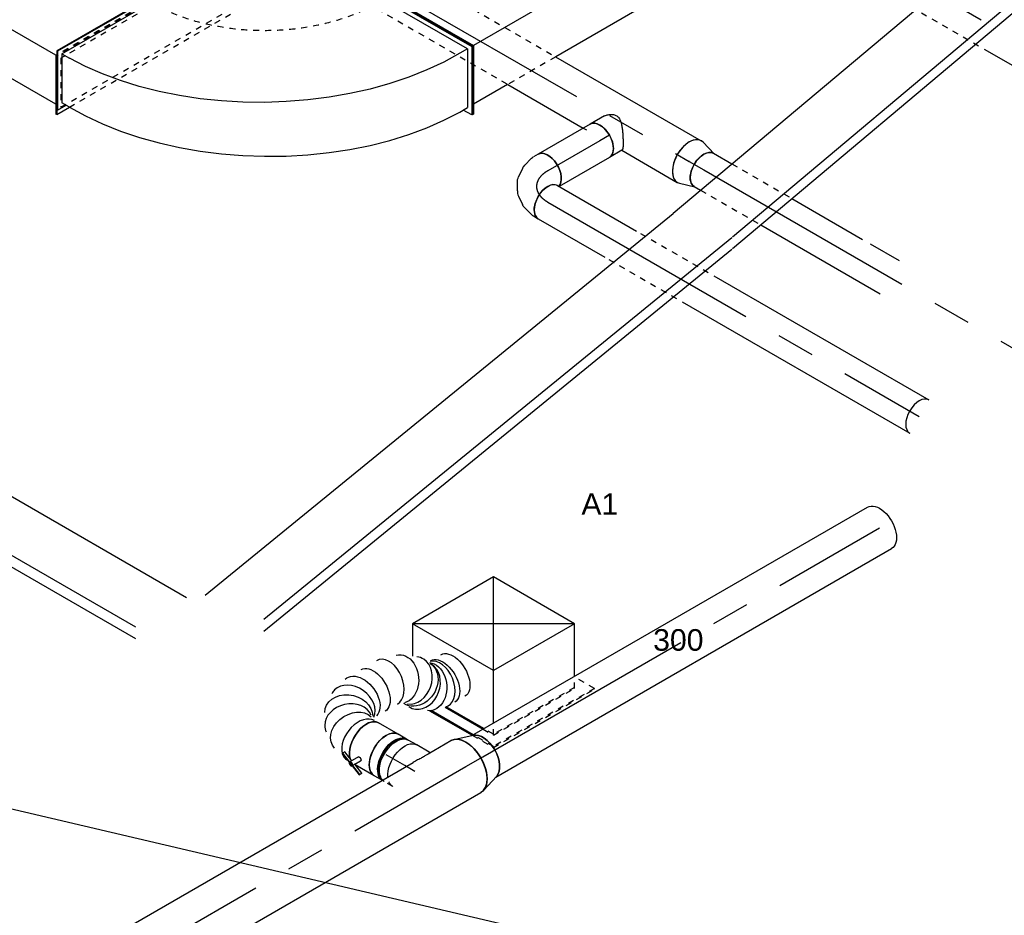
# Model space of a CAD drawing. Extents: x -132501 to 411300, y -42818 to 427495.
# Tile 46 of 256: x -29905 to -25802, y 37783 to 41516. Entities that reach past the tile are written whole.
import ezdxf
from ezdxf.enums import TextEntityAlignment as Align

# ---------------------------------------------------------------- set-up
doc = ezdxf.new("R2010")
doc.units = 0
doc.header["$LTSCALE"] = 50
doc.linetypes.add('CENTER2', pattern=[28.575, 19.05, -3.175, 3.175, -3.175])
doc.linetypes.add('STREEPJES', pattern=[0.1, 0.05, -0.05])
doc.layers.get('0').update_dxf_attribs({"linetype": 'CONTINUOUS'})
for name, color, linetype in [('EL6131--', 2, 'CONTINUOUS'), ('EM6131--', 1, 'CONTINUOUS'), ('WL570---_RETOUR', 112, 'CONTINUOUS'), ('WL570---_RETOUR_HL', 8, 'CONTINUOUS'), ('WL570---_TOEVOER', 3, 'CONTINUOUS'), ('WL570---_TOEVOER_HL', 8, 'CONTINUOUS'), ('WL570---_TOEVOER_RST', 2, 'CONTINUOUS'), ('WL570---_TOEVOER_RST_HL', 1, 'CONTINUOUS'), ('WM570---_RETOUR_PR', 1, 'CONTINUOUS'), ('WM570---_TOEVOER_PR', 1, 'CONTINUOUS'), ('WM570---_TOEVOER_RST_PR', 1, 'CONTINUOUS')]:
    doc.layers.add(name, color=color, linetype=linetype)
doc.styles.add('BURO-018', font='ARIAL.TTF', dxfattribs={"height": 63})

# ---------------------------------------------------------------- blocks, each defined once
blk = doc.blocks.new('*U423')
at = {"color": 8, "linetype": 'STREEPJES', "ltscale": 10}
for p, q in [((-217.9, 365, 5987.6), (-142.9, 495, 5987.6)), ((-215.9, 361.5, 5987.6), (-138.8, 495, 5987.6)), ((-142.9, 495, 5987.6), (-138.8, 495, 5987.6)), ((-138.8, 495, 5987.6), (-118.4, 459.6, 5987.6)), ((-138.8, 459.6, 5987.6), (-205.7, 343.8, 5987.6)), ((-138.8, 459.6, 5987.6), (-41.6, 459.6, 5987.6)), ((1020.8, 459.6, 5987.6), (1251.8, 459.6, 5987.6))]:
    blk.add_line(p, q, dxfattribs=at)
at = {"color": 0, "ltscale": 10}
for p, q in [((1294.2, 247.5, 5987.6), (1437.1, 495, 5987.6)), ((1298.3, 247.5, 5987.6), (1441.2, 495, 5987.6)), ((1441.2, 495, 5987.6), (1437.1, 495, 5987.6)), ((-41.6, 459.6, 5987.6), (1020.8, 459.6, 5987.6)), ((1251.8, 459.6, 5987.6), (1416.7, 459.6, 5987.6)), ((-285.8, 247.5, 5987.6), (-217.9, 365, 5987.6)), ((-281.7, 247.5, 5987.6), (-215.9, 361.5, 5987.6)), ((-205.7, 343.8, 5987.6), (-261.3, 247.5, 5987.6)), ((-285.8, 247.5, 5987.6), (-281.7, 247.5, 5987.6)), ((142.9, -495, 5987.6), (-285.8, 247.5, 5987.6)), ((147, -495, 5987.6), (-281.7, 247.5, 5987.6)), ((147, -459.6, 5987.6), (-261.3, 247.5, 5987.6)), ((-261.3, 247.5, 5987.6), (1294.2, 247.5, 5987.6)), ((1298.3, 247.5, 5987.6), (1294.2, 247.5, 5987.6)), ((1722.8, -495, 5987.6), (1294.2, 247.5, 5987.6)), ((1726.9, -495, 5987.6), (1298.3, 247.5, 5987.6)), ((167.4, -459.6, 5987.6), (147, -495, 5987.6)), ((147, -459.6, 5987.6), (1702.4, -459.6, 5987.6)), ((142.9, -495, 5987.6), (147, -495, 5987.6)), ((1726.9, -495, 5987.6), (1722.8, -495, 5987.6))]:
    blk.add_line(p, q, dxfattribs=at)
at = {"layer": 'WM570---_RETOUR_PR', "color": 1, "style": 'BURO-018'}
blk.add_attdef('POSNR', text='', height=90, dxfattribs=at).set_placement((0, 0), align=Align.MIDDLE)
blk = doc.blocks.new('*U424')
at = {"color": 0, "ltscale": 10}
for p, q in [((153.1, 477.3, 4881.9), (122.5, 424.3, 4881.9)), ((153.1, 477.3, 4881.9), (157.2, 477.3, 4881.9)), ((275.6, 265.2, 4881.9), (153.1, 477.3, 4881.9)), ((279.7, 265.2, 4881.9), (157.2, 477.3, 4881.9)), ((1312.1, 477.3, 4881.9), (1291.7, 441.9, 4881.9)), ((1316.2, 477.3, 4881.9), (1312.1, 477.3, 4881.9)), ((1434.6, 265.2, 4881.9), (1312.1, 477.3, 4881.9)), ((1438.7, 265.2, 4881.9), (1316.2, 477.3, 4881.9)), ((177.6, 441.9, 4881.9), (1312.1, 441.9, 4881.9)), ((1312.1, 441.9, 4881.9), (1414.2, 265.2, 4881.9)), ((275.6, 265.2, 4881.9), (279.7, 265.2, 4881.9)), ((277.6, 261.6, 4881.9), (279.7, 265.2, 4881.9)), ((279.7, 265.2, 4881.9), (1414.2, 265.2, 4881.9)), ((1005.9, -441.9, 4881.9), (1414.2, 265.2, 4881.9)), ((1005.9, -477.3, 4881.9), (1434.6, 265.2, 4881.9)), ((1010, -477.3, 4881.9), (1438.7, 265.2, 4881.9)), ((1438.7, 265.2, 4881.9), (1434.6, 265.2, 4881.9)), ((-112.3, -441.9, 4881.9), (1005.9, -441.9, 4881.9)), ((985.5, -441.9, 4881.9), (1005.9, -477.3, 4881.9)), ((1010, -477.3, 4881.9), (1005.9, -477.3, 4881.9))]:
    blk.add_line(p, q, dxfattribs=at)
at = {"color": 8, "linetype": 'STREEPJES', "ltscale": 10}
for p, q in [((122.5, 424.3, 4881.9), (-275.6, -265.2, 4881.9)), ((153.1, 441.9, 4881.9), (-255.2, -265.2, 4881.9)), ((255.2, 265.2, 4881.9), (153.1, 441.9, 4881.9)), ((-153.1, -441.9, 4881.9), (255.2, 265.2, 4881.9)), ((-153.1, -477.3, 4881.9), (275.6, 265.2, 4881.9)), ((-149, -477.3, 4881.9), (277.6, 261.6, 4881.9)), ((-275.6, -265.2, 4881.9), (-153.1, -477.3, 4881.9)), ((-255.2, -265.2, 4881.9), (-153.1, -441.9, 4881.9)), ((-128.6, -441.9, 4881.9), (-112.3, -441.9, 4881.9)), ((-153.1, -477.3, 4881.9), (-149, -477.3, 4881.9))]:
    blk.add_line(p, q, dxfattribs=at)
at = {"layer": 'WM570---_RETOUR_PR', "color": 1, "style": 'BURO-018'}
blk.add_attdef('POSNR', text='', height=90, dxfattribs=at).set_placement((0, 0), align=Align.MIDDLE)
blk = doc.blocks.new('*U425')
at = {"color": 0, "ltscale": 10}
for p, q in [((-857.3, 247.5, 4463.3), (-714.4, 495, 4463.3)), ((-853.2, 247.5, 4463.3), (-710.4, 495, 4463.3)), ((-714.4, 495, 4463.3), (-710.4, 495, 4463.3)), ((-710.4, 495, 4463.3), (-689.9, 459.6, 4463.3)), ((-832.8, 247.5, 4463.3), (-710.4, 459.6, 4463.3)), ((-673.6, 459.6, 4463.3), (-710.4, 459.6, 4463.3)), ((-599, 456.2, 4463.3), (-673.6, 459.6, 4463.3)), ((-522, 447.8, 4463.3), (-599, 456.2, 4463.3)), ((-443, 434.5, 4463.3), (-522, 447.8, 4463.3)), ((-362.5, 416.3, 4463.3), (-443, 434.5, 4463.3)), ((-281.1, 393.3, 4463.3), (-362.5, 416.3, 4463.3)), ((-199.2, 365.7, 4463.3), (-281.1, 393.3, 4463.3)), ((-117.4, 333.6, 4463.3), (-199.2, 365.7, 4463.3)), ((-36.1, 297.2, 4463.3), (-117.4, 333.6, 4463.3)), ((44.1, 256.8, 4463.3), (-36.1, 297.2, 4463.3)), ((-857.3, 247.5, 4463.3), (-853.2, 247.5, 4463.3)), ((-428.7, -495, 4463.3), (-857.3, 247.5, 4463.3)), ((-424.6, -495, 4463.3), (-853.2, 247.5, 4463.3)), ((-832.8, 247.5, 4463.3), (-796.1, 247.5, 4463.3)), ((-832.8, 247.5, 4463.3), (-424.6, -459.6, 4463.3)), ((-796.1, 247.5, 4463.3), (-720.5, 245.9, 4463.3)), ((122.7, 212.6, 4463.3), (44.1, 256.8, 4463.3)), ((-720.5, 245.9, 4463.3), (-642.4, 239.2, 4463.3)), ((-642.4, 239.2, 4463.3), (-562.4, 227.7, 4463.3)), ((-562.4, 227.7, 4463.3), (-480.9, 211.2, 4463.3)), ((-480.9, 211.2, 4463.3), (-398.5, 190, 4463.3)), ((199.4, 164.8, 4463.3), (122.7, 212.6, 4463.3)), ((-398.5, 190, 4463.3), (-315.6, 164.2, 4463.3)), ((-315.6, 164.2, 4463.3), (-232.7, 133.8, 4463.3)), ((273.4, 113.8, 4463.3), (199.4, 164.8, 4463.3)), ((-232.7, 133.8, 4463.3), (-150.4, 99.3, 4463.3)), ((-150.4, 99.3, 4463.3), (-69.2, 60.6, 4463.3)), ((344.5, 59.8, 4463.3), (273.4, 113.8, 4463.3)), ((-69.2, 60.6, 4463.3), (10.5, 18.2, 4463.3)), ((412.2, 3.2, 4463.3), (344.5, 59.8, 4463.3)), ((10.5, 18.2, 4463.3), (88.1, -27.8, 4463.3)), ((476.1, -55.6, 4463.3), (412.2, 3.2, 4463.3)), ((88.1, -27.8, 4463.3), (163.2, -77.1, 4463.3)), ((163.2, -77.1, 4463.3), (235.3, -129.3, 4463.3)), ((535.6, -116.4, 4463.3), (476.1, -55.6, 4463.3)), ((590.6, -178.7, 4463.3), (535.6, -116.4, 4463.3)), ((235.3, -129.3, 4463.3), (304, -184.1, 4463.3)), ((304, -184.1, 4463.3), (368.9, -241.2, 4463.3)), ((640.7, -242.3, 4463.3), (590.6, -178.7, 4463.3)), ((368.9, -241.2, 4463.3), (429.5, -300.3, 4463.3)), ((685.4, -306.5, 4463.3), (640.7, -242.3, 4463.3)), ((429.5, -300.3, 4463.3), (485.5, -360.8, 4463.3)), ((724.6, -371.2, 4463.3), (685.4, -306.5, 4463.3)), ((485.5, -360.8, 4463.3), (536.6, -422.6, 4463.3)), ((640.9, -579.8, 4463.3), (743, -403.1, 4463.3)), ((651.2, -597.5, 4463.3), (773.6, -385.4, 4463.3)), ((653.2, -601, 4463.3), (775.7, -388.9, 4463.3)), ((724.6, -371.2, 4463.3), (743, -403.1, 4463.3)), ((773.6, -385.4, 4463.3), (732.8, -385.4, 4463.3)), ((775.7, -388.9, 4463.3), (773.6, -385.4, 4463.3)), ((536.6, -422.6, 4463.3), (582.3, -485.1, 4463.3)), ((-424.6, -459.6, 4463.3), (-387.8, -459.6, 4463.3)), ((-404.2, -459.6, 4463.3), (-424.6, -495, 4463.3)), ((-387.8, -459.6, 4463.3), (-377.5, -459.1, 4463.3)), ((-377.5, -459.1, 4463.3), (-366.9, -459.2, 4463.3)), ((-366.9, -459.2, 4463.3), (-356, -459.9, 4463.3)), ((-356, -459.9, 4463.3), (-345, -461.3, 4463.3)), ((-345, -461.3, 4463.3), (-333.8, -463.3, 4463.3)), ((-333.8, -463.3, 4463.3), (-322.5, -465.9, 4463.3)), ((-322.5, -465.9, 4463.3), (-311.2, -469.1, 4463.3)), ((-311.2, -469.1, 4463.3), (-300.1, -472.8, 4463.3)), ((-300.1, -472.8, 4463.3), (-289, -477.1, 4463.3)), ((-289, -477.1, 4463.3), (-278.2, -481.8, 4463.3)), ((-278.2, -481.8, 4463.3), (-267.6, -487.1, 4463.3)), ((-267.6, -487.1, 4463.3), (-257.4, -492.7, 4463.3)), ((582.3, -485.1, 4463.3), (622.6, -548, 4463.3)), ((-428.7, -495, 4463.3), (-424.6, -495, 4463.3)), ((-257.4, -492.7, 4463.3), (-247.5, -498.8, 4463.3)), ((-247.5, -498.8, 4463.3), (-238.1, -505.2, 4463.3)), ((-238.1, -505.2, 4463.3), (-229.2, -511.8, 4463.3)), ((-229.2, -511.8, 4463.3), (-220.9, -518.8, 4463.3)), ((-220.9, -518.8, 4463.3), (-213.1, -525.9, 4463.3)), ((-213.1, -525.9, 4463.3), (-206, -533.2, 4463.3)), ((-206, -533.2, 4463.3), (-199.6, -540.6, 4463.3)), ((-185.8, -562.1, 4463.3), (-206.2, -597.5, 4463.3)), ((-199.6, -540.6, 4463.3), (-193.9, -548, 4463.3)), ((-175.5, -579.8, 4463.3), (-193.9, -548, 4463.3)), ((640.9, -579.8, 4463.3), (622.6, -548, 4463.3)), ((-204.1, -601, 4463.3), (-206.2, -597.5, 4463.3)), ((-206.2, -597.5, 4463.3), (651.2, -597.5, 4463.3)), ((-204.1, -601, 4463.3), (653.2, -601, 4463.3)), ((640.9, -579.8, 4463.3), (-175.5, -579.8, 4463.3)), ((653.2, -601, 4463.3), (651.2, -597.5, 4463.3))]:
    blk.add_line(p, q, dxfattribs=at)
at = {"color": 8, "linetype": 'STREEPJES', "ltscale": 10, "extrusion": (4.90704e-17, 1.63965e-16, -1)}
for major_axis in [(-562.9, 325), (-346.4, 200)]:
    blk.add_ellipse((-326.6, -565.7, 4463.3), major_axis=major_axis, ratio=0.57735, start_param=0.785398, end_param=2.356194, dxfattribs=at)
at = {"layer": 'WM570---_RETOUR_PR', "color": 1, "style": 'BURO-018'}
blk.add_attdef('POSNR', text='', height=90, dxfattribs=at).set_placement((0, 0), align=Align.MIDDLE)
blk = doc.blocks.new('*U430')
at = {"color": 0, "ltscale": 10}
for p, q in [((9.6, 98.6, 4378.7), (73.4, 80, 4378.7)), ((9.6, -98.6, 4378.7), (73.4, -80, 4378.7))]:
    blk.add_line(p, q, dxfattribs=at)
for centre, major_axis, start_param, end_param in [((0, 0, 4378.7), (0, -100), 2.974833, 6.449945), ((69.6, 0, 4378.7), (0, -80), 3.141593, 6.283185)]:
    blk.add_ellipse(centre, major_axis=major_axis, ratio=0.57735, start_param=start_param, end_param=end_param, dxfattribs=at)
at = {"layer": 'WL570---_TOEVOER_HL', "linetype": 'CENTER2'}
blk.add_line((0, 0, 4378.7), (69.6, 0, 4378.7), dxfattribs=at)
for centre in [(0, 0, 4378.7), (69.6, 0, 4378.7)]:
    blk.add_circle(centre, 0.075, dxfattribs=at)
at = {"layer": 'WM570---_TOEVOER_PR', "color": 1, "style": 'BURO-018'}
blk.add_attdef('POSNR', text='', height=90, dxfattribs=at).set_placement((0, 0), align=Align.MIDDLE)
blk = doc.blocks.new('*U431')
at = {"color": 0, "ltscale": 10}
for p, q in [((15.6, 133, 4232.1), (4, 153.1, 4232.1)), ((29.8, 84.3, 4232.1), (19, 124.8, 4232.1)), ((27.8, 30.5, 4232.1), (31.2, 68.4, 4232.1)), ((2.8, -22.7, 4232.1), (21, 8.9, 4232.1)), ((-43.6, -61.2, 4232.1), (-12.5, -39.3, 4232.1)), ((-130.6, -80, 4232.1), (-107.4, -80, 4232.1)), ((-98.6, -78.8, 4232.1), (-58.1, -68, 4232.1))]:
    blk.add_line(p, q, dxfattribs=at)
for centre, major_axis, ratio, start_param, end_param in [((-65.3, 113.1, 4232.1), (69.3, 40), 0.57735, 3.141593, 6.283185), ((-56.7, 98.2, 4232.1), (74.3, 30.8), 0.646887, 6.198226, 6.368145), ((-51.3, 43.7, 4232.1), (76.9, -24.3), 0.803023, 6.107746, 6.458625), ((-84.7, 7.7, 4232.1), (-34.1, 73), 0.750739, 3.009293, 3.273893)]:
    blk.add_ellipse(centre, major_axis=major_axis, ratio=ratio, start_param=start_param, end_param=end_param, dxfattribs=at)
at = {"color": 0, "ltscale": 10, "extrusion": (4.80741e-17, -2.77556e-17, -1)}
for centre, major_axis, ratio, start_param, end_param in [((-49, 69.5, 4232.1), (-80.2, -6.9), 0.750739, 3.009293, 3.273893), ((-130.6, 0, 4232.1), (0, -80), 0.57735, 0, 2.982045), ((-63.5, 22.6, 4232.1), (59.5, -54.4), 0.803023, 6.107746, 6.458625), ((-113.4, 0, 4232.1), (10.5, -79.7), 0.646887, 6.198226, 6.368145)]:
    blk.add_ellipse(centre, major_axis=major_axis, ratio=ratio, start_param=start_param, end_param=end_param, dxfattribs=at)
at = {"layer": 'WL570---_TOEVOER_HL', "linetype": 'CENTER2'}
blk.add_ellipse((-196, 113.1, 4232.1), major_axis=(-138.6, 80), ratio=0.57735, start_param=2.356194, end_param=3.926991, dxfattribs=at)
at = {"layer": 'WM570---_TOEVOER_PR', "color": 1, "style": 'BURO-018'}
blk.add_attdef('POSNR', text='', height=90, dxfattribs=at).set_placement((0, 0), align=Align.MIDDLE)
blk = doc.blocks.new('*U515')
at = {"color": 0, "ltscale": 10}
for p, q in [((-224.7, 285.3, 1316.9), (-292.6, 167.8, 1316.9)), ((164.7, 285.3, 1316.9), (-224.7, 285.3, 1316.9)), ((-30, -52, 1316.9), (-224.7, 285.3, 1316.9)), ((359.5, -52, 1316.9), (-224.7, 285.3, 1316.9)), ((-30, -52, 1316.9), (164.7, 285.3, 1316.9)), ((359.5, -52, 1316.9), (164.7, 285.3, 1316.9)), ((-344.6, -64.3, 1316.9), (-242.1, -241.8, 1316.9)), ((-238, -241.8, 1316.9), (-338.9, -67, 1316.9)), ((-139.6, -241.8, 1316.9), (-30, -52, 1316.9)), ((359.5, -52, 1316.9), (-30, -52, 1316.9)), ((249.9, -241.8, 1316.9), (359.5, -52, 1316.9)), ((-281.2, -83.6, 1316.9), (-189.8, -241.8, 1316.9)), ((-185.8, -241.8, 1316.9), (-276.4, -84.8, 1316.9))]:
    blk.add_line(p, q, dxfattribs=at)
at = {"color": 8, "linetype": 'STREEPJES', "ltscale": 10}
for p, q in [((-242.1, -241.8, 1316.9), (-190.9, -330.6, 1316.9)), ((-188.8, -327, 1316.9), (-238, -241.8, 1316.9)), ((-189.8, -241.8, 1316.9), (-164.7, -285.3, 1316.9)), ((-162.7, -281.8, 1316.9), (-185.8, -241.8, 1316.9)), ((-164.7, -285.3, 1316.9), (-139.6, -241.8, 1316.9)), ((224.7, -285.3, 1316.9), (249.9, -241.8, 1316.9)), ((297, -327, 1316.9), (248.8, -243.6, 1316.9)), ((-164.7, -285.3, 1316.9), (224.7, -285.3, 1316.9)), ((226.8, -281.8, 1316.9), (-162.7, -281.8, 1316.9)), ((-190.9, -330.6, 1316.9), (-188.8, -327, 1316.9)), ((297, -327, 1316.9), (-188.8, -327, 1316.9)), ((295, -330.6, 1316.9), (297, -327, 1316.9)), ((-190.9, -330.6, 1316.9), (295, -330.6, 1316.9))]:
    blk.add_line(p, q, dxfattribs=at)
at = {"layer": 'WL570---_TOEVOER_RST_HL', "linetype": 'CENTER2'}
blk.add_circle((0, 0, 1316.9), 0.075, dxfattribs=at)
at = {"layer": 'WL570---_TOEVOER_RST', "color": 1, "style": 'BURO-018'}
for tag in ['MC', 'Q']:
    blk.add_attdef(tag, text='', height=90, dxfattribs=at).set_placement((0, 0), align=Align.MIDDLE)
at = {"layer": 'WM570---_TOEVOER_RST_PR', "color": 1, "style": 'BURO-018'}
blk.add_attdef('POSNR', text='', height=90, dxfattribs=at).set_placement((0, 0), align=Align.MIDDLE)
blk = doc.blocks.new('*U523')
at = {"color": 0, "ltscale": 10}
for p, q in [((0, 80, 4329.5), (88.9, 80, 4329.5)), ((378, 80, 4329.5), (718, 80, 4329.5)), ((753.8, 80, 4329.5), (894, 80, 4329.5)), ((0, -80, 4329.5), (30.9, -80, 4329.5)), ((319.9, -80, 4329.5), (894, -80, 4329.5))]:
    blk.add_line(p, q, dxfattribs=at)
at = {"color": 8, "linetype": 'STREEPJES', "ltscale": 10}
for p, q in [((88.9, 80, 4329.5), (378, 80, 4329.5)), ((30.9, -80, 4329.5), (319.9, -80, 4329.5))]:
    blk.add_line(p, q, dxfattribs=at)
at = {"color": 0, "ltscale": 10, "extrusion": (1.17463e-16, -1.88578e-16, -1)}
blk.add_ellipse((0, 0, 4329.5), major_axis=(0, -80), ratio=0.57735, start_param=0, end_param=3.141593, dxfattribs=at)
at = {"color": 0, "ltscale": 10}
for start_param, end_param in [(3.141593, 6.283185), (2.824032, 3.141593), (0, 0.31756)]:
    blk.add_ellipse((1791.5, 0, 4329.5), major_axis=(0, -80), ratio=0.57735, start_param=start_param, end_param=end_param, dxfattribs=at)
at = {"layer": 'WL570---_TOEVOER_HL', "linetype": 'CENTER2'}
blk.add_line((0, 0, 4329.5), (1791.5, 0, 4329.5), dxfattribs=at)
at = {"layer": 'WM570---_TOEVOER_PR', "color": 1, "style": 'BURO-018'}
blk.add_attdef('POSNR', text='', height=90, dxfattribs=at).set_placement((0, 0), align=Align.MIDDLE)
blk = doc.blocks.new('*U524')
at = {"color": 0, "ltscale": 10}
for p, q in [((0, 100, 5594.3), (725, 100, 5594.3)), ((1097.4, 100, 5594.3), (1742.7, 100, 5594.3)), ((1795.3, 100, 5594.3), (1880.7, 100, 5594.3)), ((0, -100, 5594.3), (652.5, -100, 5594.3)), ((1024.8, -100, 5594.3), (1880.7, -100, 5594.3))]:
    blk.add_line(p, q, dxfattribs=at)
at = {"color": 8, "linetype": 'STREEPJES', "ltscale": 10}
for p, q in [((745, 100, 5594.3), (1077.4, 100, 5594.3)), ((672.5, -100, 5594.3), (1004.8, -100, 5594.3))]:
    blk.add_line(p, q, dxfattribs=at)
at = {"color": 0, "ltscale": 10, "extrusion": (1.17463e-16, -1.88578e-16, -1)}
blk.add_ellipse((0, 0, 5594.3), major_axis=(0, -100), ratio=0.57735, start_param=0, end_param=3.141593, dxfattribs=at)
at = {"color": 0, "ltscale": 10}
for start_param, end_param in [(3.141593, 6.283185), (2.974833, 3.141593), (0, 0.166759)]:
    blk.add_ellipse((1880.7, 0, 5594.3), major_axis=(0, -100), ratio=0.57735, start_param=start_param, end_param=end_param, dxfattribs=at)
at = {"layer": 'WL570---_RETOUR_HL', "linetype": 'CENTER2'}
blk.add_line((0, 0, 5594.3), (1880.7, 0, 5594.3), dxfattribs=at)
at = {"layer": 'WM570---_RETOUR_PR', "color": 1, "style": 'BURO-018'}
blk.add_attdef('POSNR', text='', height=90, dxfattribs=at).set_placement((0, 0), align=Align.MIDDLE)
blk = doc.blocks.new('*U525')
at = {"color": 0, "ltscale": 10}
for p, q in [((0, 80, 4139.7), (380.5, 80, 4139.7)), ((753.2, 80, 4139.7), (1787.2, 80, 4139.7)), ((0, -80, 4139.7), (319.9, -80, 4139.7)), ((692.5, -80, 4139.7), (1787.2, -80, 4139.7))]:
    blk.add_line(p, q, dxfattribs=at)
at = {"color": 8, "linetype": 'STREEPJES', "ltscale": 10}
for p, q in [((400.5, 80, 4139.7), (733.2, 80, 4139.7)), ((339.9, -80, 4139.7), (672.5, -80, 4139.7))]:
    blk.add_line(p, q, dxfattribs=at)
at = {"color": 0, "ltscale": 10, "extrusion": (1.17463e-16, -1.88578e-16, -1)}
blk.add_ellipse((0, 0, 4139.7), major_axis=(0, -80), ratio=0.57735, start_param=0, end_param=3.141593, dxfattribs=at)
at = {"color": 0, "ltscale": 10}
blk.add_ellipse((1787.2, 0, 4139.7), major_axis=(0, -80), ratio=0.57735, start_param=3.141593, end_param=6.283185, dxfattribs=at)
at = {"layer": 'WL570---_TOEVOER_HL', "linetype": 'CENTER2'}
blk.add_line((0, 0, 4139.7), (1787.2, 0, 4139.7), dxfattribs=at)
at = {"layer": 'WM570---_TOEVOER_PR', "color": 1, "style": 'BURO-018'}
blk.add_attdef('POSNR', text='', height=90, dxfattribs=at).set_placement((0, 0), align=Align.MIDDLE)
blk = doc.blocks.new('*U526')
at = {"color": 0, "ltscale": 10}
for p, q in [((0, 80, 4501.6), (242.4, 80, 4501.6)), ((0, -80, 4501.6), (250.4, -80, 4501.6))]:
    blk.add_line(p, q, dxfattribs=at)
at = {"color": 0, "ltscale": 10, "extrusion": (4.80741e-17, -2.77556e-17, -1)}
blk.add_ellipse((0, 0, 4501.6), major_axis=(0, -80), ratio=0.57735, start_param=0, end_param=3.141593, dxfattribs=at)
at = {"color": 0, "ltscale": 10}
blk.add_ellipse((250.4, 0, 4501.6), major_axis=(0, -80), ratio=0.57735, start_param=3.301141, end_param=6.283185, dxfattribs=at)
at = {"layer": 'WL570---_TOEVOER_HL', "linetype": 'CENTER2'}
blk.add_line((0, 0, 4501.6), (250.4, 0, 4501.6), dxfattribs=at)
at = {"layer": 'WM570---_TOEVOER_PR', "color": 1, "style": 'BURO-018'}
blk.add_attdef('POSNR', text='', height=90, dxfattribs=at).set_placement((0, 0), align=Align.MIDDLE)
blk = doc.blocks.new('*U527')
at = {"color": 8, "linetype": 'STREEPJES', "ltscale": 10}
for p, q in [((0, 100, 5436), (794.5, 100, 5436)), ((0, -100, 5436), (679.1, -100, 5436)), ((1043, -100, 5436), (1058.4, -100, 5436))]:
    blk.add_line(p, q, dxfattribs=at)
at = {"color": 0, "ltscale": 10}
for p, q in [((794.5, 100, 5436), (1495.3, 100, 5436)), ((679.1, -100, 5436), (1043, -100, 5436)), ((1227.8, -100, 5436), (1495.3, -100, 5436))]:
    blk.add_line(p, q, dxfattribs=at)
at = {"color": 8, "linetype": 'STREEPJES', "ltscale": 10, "extrusion": (1.17463e-16, -1.88578e-16, -1)}
blk.add_ellipse((0, 0, 5436), major_axis=(0, -100), ratio=0.57735, start_param=0, end_param=3.141593, dxfattribs=at)
at = {"color": 0, "ltscale": 10}
for start_param, end_param in [(3.141593, 6.283185), (2.974833, 3.141593), (0, 0.166759)]:
    blk.add_ellipse((1495.3, 0, 5436), major_axis=(0, -100), ratio=0.57735, start_param=start_param, end_param=end_param, dxfattribs=at)
at = {"layer": 'WL570---_TOEVOER_HL', "linetype": 'CENTER2'}
blk.add_line((0, 0, 5436), (1495.3, 0, 5436), dxfattribs=at)
at = {"layer": 'WM570---_TOEVOER_PR', "color": 1, "style": 'BURO-018'}
blk.add_attdef('POSNR', text='', height=90, dxfattribs=at).set_placement((0, 0), align=Align.MIDDLE)
blk = doc.blocks.new('*U528')
at = {"color": 0, "ltscale": 10}
for p, q in [((-14.3, 80, 4534.6), (-12.4, 80, 4534.6)), ((-12.4, 80, 4534.6), (46.8, 80, 4534.6)), ((-22.3, -80, 4534.6), (46.8, -80, 4534.6))]:
    blk.add_line(p, q, dxfattribs=at)
blk.add_ellipse((46.8, 0, 4534.6), major_axis=(0, -80), ratio=0.57735, start_param=3.141593, end_param=6.283185, dxfattribs=at)
blk.add_spline([(-22.3, -79.6, 4534.6), (-30.2, -78.4, 4534.6), (-37.9, -76.3, 4534.6), (-45.2, -73.5, 4534.6), (-51.9, -69.9, 4534.6), (-57.7, -65.7, 4534.6), (-62.5, -60.7, 4534.6), (-66.1, -55.1, 4534.6), (-68.5, -49, 4534.6), (-69.7, -42.3, 4534.6), (-69.8, -35.2, 4534.6), (-68.9, -27.8, 4534.6), (-67.2, -20.1, 4534.6), (-64.9, -12.1, 4534.6), (-62.1, -4.1, 4534.6), (-58.9, 4.1, 4534.6), (-55.4, 12.1, 4534.6), (-51.7, 20.1, 4534.6), (-48, 27.8, 4534.6), (-44.2, 35.2, 4534.6), (-40.5, 42.3, 4534.6), (-36.9, 49, 4534.6), (-33.5, 55.1, 4534.6), (-30.2, 60.7, 4534.6), (-27.2, 65.7, 4534.6), (-24.4, 69.9, 4534.6), (-21.9, 73.5, 4534.6), (-19.6, 76.3, 4534.6), (-17.6, 78.4, 4534.6), (-15.9, 79.6, 4534.6), (-14.3, 80, 4534.6)], degree=3, dxfattribs=at)
at = {"layer": 'WL570---_TOEVOER_HL', "linetype": 'CENTER2'}
blk.add_line((0, 0, 4534.6), (46.8, 0, 4534.6), dxfattribs=at)
at = {"layer": 'WM570---_TOEVOER_PR', "color": 1, "style": 'BURO-018'}
blk.add_attdef('POSNR', text='', height=90, dxfattribs=at).set_placement((0, 0), align=Align.MIDDLE)
blk = doc.blocks.new('*U529')
at = {"color": 0, "ltscale": 10}
for p, q in [((-14.3, 80, 4534.6), (-12.4, 80, 4534.6)), ((-12.4, 80, 4534.6), (46.8, 80, 4534.6)), ((-22.3, -80, 4534.6), (46.8, -80, 4534.6))]:
    blk.add_line(p, q, dxfattribs=at)
blk.add_ellipse((46.8, 0, 4534.6), major_axis=(0, -80), ratio=0.57735, start_param=3.141593, end_param=6.283185, dxfattribs=at)
blk.add_spline([(-22.3, -79.6, 4534.6), (-30.2, -78.4, 4534.6), (-37.9, -76.3, 4534.6), (-45.2, -73.5, 4534.6), (-51.9, -69.9, 4534.6), (-57.7, -65.7, 4534.6), (-62.5, -60.7, 4534.6), (-66.1, -55.1, 4534.6), (-68.5, -49, 4534.6), (-69.7, -42.3, 4534.6), (-69.8, -35.2, 4534.6), (-68.9, -27.8, 4534.6), (-67.2, -20.1, 4534.6), (-64.9, -12.1, 4534.6), (-62.1, -4.1, 4534.6), (-58.9, 4.1, 4534.6), (-55.4, 12.1, 4534.6), (-51.7, 20.1, 4534.6), (-48, 27.8, 4534.6), (-44.2, 35.2, 4534.6), (-40.5, 42.3, 4534.6), (-36.9, 49, 4534.6), (-33.5, 55.1, 4534.6), (-30.2, 60.7, 4534.6), (-27.2, 65.7, 4534.6), (-24.4, 69.9, 4534.6), (-21.9, 73.5, 4534.6), (-19.6, 76.3, 4534.6), (-17.6, 78.4, 4534.6), (-15.9, 79.6, 4534.6), (-14.3, 80, 4534.6)], degree=3, dxfattribs=at)
at = {"layer": 'WL570---_TOEVOER_HL', "linetype": 'CENTER2'}
blk.add_line((0, 0, 4534.6), (46.8, 0, 4534.6), dxfattribs=at)
at = {"layer": 'WM570---_TOEVOER_PR', "color": 1, "style": 'BURO-018'}
blk.add_attdef('POSNR', text='', height=90, dxfattribs=at).set_placement((0, 0), align=Align.MIDDLE)
blk = doc.blocks.new('*U773')
at = {"color": 0, "ltscale": 10}
for p, q in [((-15.5, -100, 324.1), (-11.2, -100, 324.1)), ((-11.2, -100, 324.1), (49.2, -100, 324.1))]:
    blk.add_line(p, q, dxfattribs=at)
at = {"color": 8, "linetype": 'STREEPJES', "ltscale": 10, "extrusion": (5.55112e-17, -3.20494e-17, -1)}
blk.add_ellipse((49.2, 0, 324.1), major_axis=(0, 100), ratio=0.57735, start_param=0, end_param=0.700062, dxfattribs=at)
at = {"color": 0, "ltscale": 10, "extrusion": (5.55112e-17, -3.20494e-17, -1)}
blk.add_ellipse((49.2, 0, 324.1), major_axis=(0, 100), ratio=0.57735, start_param=0.700062, end_param=3.141593, dxfattribs=at)
at = {"color": 0, "ltscale": 10}
blk.add_spline([(-11.2, -92.3, 324.1), (-9.1, -88.1, 324.1), (-6.7, -83.1, 324.1), (-3.6, -77.2, 324.1), (0, -70.7, 324.1), (4.3, -63.5, 324.1), (9.1, -55.7, 324.1), (14.4, -47.4, 324.1), (19.8, -38.6, 324.1), (25.3, -29.4, 324.1)], degree=3, dxfattribs=at)
at = {"layer": 'WL570---_TOEVOER_HL', "linetype": 'CENTER2'}
blk.add_line((0, 0, 324.1), (49.2, 0, 324.1), dxfattribs=at)
at = {"layer": 'WM570---_TOEVOER_PR', "color": 1, "style": 'BURO-018'}
blk.add_attdef('POSNR', text='', height=90, dxfattribs=at).set_placement((0, 0), align=Align.MIDDLE)
blk = doc.blocks.new('*U774')
at = {"color": 8, "linetype": 'STREEPJES', "ltscale": 10}
for p, q in [((-44.5, 100, 390.4), (-4.1, 100, 390.4)), ((4.1, 100, 390.4), (6.3, 100, 390.4)), ((4.1, 100, 390.4), (6.2, 99.9, 390.4))]:
    blk.add_line(p, q, dxfattribs=at)
at = {"color": 0, "ltscale": 10}
for p, q in [((6.3, 100, 390.4), (44.5, 100, 390.4)), ((-44.5, -100, 390.4), (-4.1, -100, 390.4)), ((4.1, -100, 390.4), (44.5, -100, 390.4))]:
    blk.add_line(p, q, dxfattribs=at)
at = {"color": 8, "linetype": 'STREEPJES', "ltscale": 10, "extrusion": (6.4407e-18, 3.71854e-18, -1)}
for centre, start_param, end_param in [((-44.5, 0, 390.4), 0, 0.700062), ((-4.1, 0, 390.4), 0, 0.166383), ((4.1, 0, 390.4), 6.212416, 6.280044)]:
    blk.add_ellipse(centre, major_axis=(0, 100), ratio=0.57735, start_param=start_param, end_param=end_param, dxfattribs=at)
at = {"color": 0, "ltscale": 10, "extrusion": (6.4407e-18, 3.71854e-18, -1)}
for centre, major_axis, start_param, end_param in [((-4.1, 0, 390.4), (0, 100), 0.166383, 3.141593), ((4.1, 0, 390.4), (0, 100), 0.037318, 3.212362), ((4.1, 0, 390.4), (0, 95), 0.292582, 2.849011), ((44.5, 0, 390.4), (0, 100), 0, 3.141593), ((-44.5, 0, 390.4), (0, 100), 0.700062, 3.141593)]:
    blk.add_ellipse(centre, major_axis=major_axis, ratio=0.57735, start_param=start_param, end_param=end_param, dxfattribs=at)
at = {"layer": 'WL570---_TOEVOER_HL', "linetype": 'CENTER2'}
blk.add_line((-44.5, 0, 390.4), (44.5, 0, 390.4), dxfattribs=at)
at = {"layer": 'WM570---_TOEVOER_PR', "color": 1, "style": 'BURO-018'}
blk.add_attdef('POSNR', text='', height=90, dxfattribs=at).set_placement((0, 0), align=Align.MIDDLE)
blk = doc.blocks.new('*U775')
at = {"color": 2, "ltscale": 10}
for p, q in [((2.7, 116.2, 455.5), (8.1, 125.6, 455.5)), ((8.3, 127.7, 455.5), (2.9, 118.2, 455.5)), ((8.1, 125.6, 455.5), (8.3, 127.7, 455.5)), ((52.4, 108.4, 455.5), (8.1, 125.6, 455.5)), ((52.6, 110.5, 455.5), (8.3, 127.7, 455.5)), ((-69.9, 95, 455.5), (-78.1, 95, 455.5)), ((-47.5, 100, 455.5), (44.4, 100, 455.5)), ((2.9, 118.2, 455.5), (2.7, 116.2, 455.5)), ((2.7, 116.2, 455.5), (47, 99, 455.5)), ((32.3, 75.4, 455.5), (46.1, 99.3, 455.5)), ((47, 99, 455.5), (52.4, 108.4, 455.5)), ((48.8, 65.2, 455.5), (69.6, 101.2, 455.5)), ((52.4, 108.4, 455.5), (52.6, 110.5, 455.5)), ((53.3, 108.1, 455.5), (52.4, 108.4, 455.5)), ((114.4, 86.5, 455.5), (52.6, 110.5, 455.5)), ((114.2, 84.5, 455.5), (53.3, 108.1, 455.5)), ((64.4, 92.2, 455.5), (108.7, 75, 455.5)), ((108.7, 75, 455.5), (114.2, 84.5, 455.5)), ((114.2, 84.5, 455.5), (114.4, 86.5, 455.5)), ((-69.9, -95, 455.5), (-78.1, -95, 455.5)), ((-47.5, -100, 455.5), (47.5, -100, 455.5))]:
    blk.add_line(p, q, dxfattribs=at)
for centre, major_axis, start_param, end_param in [((-87.9, 0, 455.5), (0, 95), 3.434174, 5.990604), ((-47.5, 0, 455.5), (0, 100), 3.141593, 6.283185), ((61.2, 106.1, 455.5), (8.4, -4.85), 3.141593, 6.283185), ((61.2, 106.1, 455.5), (8.4, -4.85), 0, 3.141593)]:
    blk.add_ellipse(centre, major_axis=major_axis, ratio=0.57735, start_param=start_param, end_param=end_param, dxfattribs=at)
at = {"color": 2, "ltscale": 10, "extrusion": (6.4407e-18, 9.98667e-17, -1)}
blk.add_ellipse((47.5, 0, 455.5), major_axis=(0, 100), ratio=0.57735, start_param=0.489398, end_param=3.141593, dxfattribs=at)
at = {"color": 2, "ltscale": 10}
blk.add_spline([(48.8, 65.2, 455.5), (48.4, 64.8, 455.5), (47.9, 64.4, 455.5), (47.3, 64.1, 455.5), (46.6, 63.8, 455.5), (45.9, 63.6, 455.5), (45.2, 63.5, 455.5), (44.4, 63.5, 455.5), (43.6, 63.6, 455.5), (42.7, 63.7, 455.5), (41.8, 63.9, 455.5), (41, 64.2, 455.5), (40.1, 64.6, 455.5), (39.2, 65, 455.5), (38.3, 65.4, 455.5), (37.5, 66, 455.5), (36.7, 66.5, 455.5), (36, 67.1, 455.5), (35.2, 67.8, 455.5), (34.6, 68.5, 455.5), (34, 69.1, 455.5), (33.5, 69.8, 455.5), (33, 70.5, 455.5), (32.6, 71.2, 455.5), (32.3, 71.9, 455.5), (32.1, 72.6, 455.5), (32, 73.2, 455.5), (31.9, 73.8, 455.5), (32, 74.4, 455.5), (32.1, 74.9, 455.5), (32.3, 75.4, 455.5)], degree=3, dxfattribs=at)
at = {"layer": 'WL570---_TOEVOER', "color": 1, "style": 'BURO-018'}
blk.add_attdef('I', text='', height=90, dxfattribs=at).set_placement((0, 0), align=Align.MIDDLE)
at = {"layer": 'WM570---_TOEVOER_PR', "color": 1, "style": 'BURO-018'}
blk.add_attdef('POSNR', text='', height=90, dxfattribs=at).set_placement((0, 0), align=Align.MIDDLE)
blk = doc.blocks.new('*U776')
at = {"color": 0, "ltscale": 10}
for centre, major_axis, ratio, start_param, end_param in [((0, 0, 489.1), (0, 100), 0.57735, 3.141593, 5.793787), ((27, 0, 489.1), (13.1, 99.6), 0.646887, 3.226552, 5.834861), ((27, 0, 489.1), (13.1, 99.6), 0.646887, 6.198226, 6.368145), ((27, 0, 489.1), (13.1, 99.6), 0.646887, 5.848592, 6.198226), ((105.6, -35.5, 489.1), (74.4, 68.1), 0.803023, 6.107746, 6.458625), ((105.6, -35.5, 489.1), (74.4, 68.1), 0.803023, 3.317032, 6.107746), ((128.4, -109.2, 489.1), (-100.3, 8.7), 0.750739, 0.1323, 3.009293), ((128.4, -109.2, 489.1), (-100.3, 8.7), 0.750739, 3.009293, 3.273893), ((-73.4, -321.4, 489.1), (-17.7, 99.3), 0.807208, 0.185889, 2.955703), ((-33.6, -323.4, 489.1), (17.7, -99.3), 0.807208, 3.327482, 6.097296), ((-73.4, -321.4, 489.1), (-17.7, 99.3), 0.807208, 6.097296, 6.469075), ((53.3, -263.5, 489.1), (79.4, -61.6), 0.649855, 3.23025, 6.194527), ((-134, -363.1, 489.1), (-79.4, 61.6), 0.649855, 0.088658, 3.052935), ((-134, -363.1, 489.1), (-79.4, 61.6), 0.649855, 6.194527, 6.371843), ((53.3, -263.5, 489.1), (79.4, -61.6), 0.649855, 6.194527, 6.371843), ((-33.6, -323.4, 489.1), (17.7, -99.3), 0.807208, 6.097296, 6.469075)]:
    blk.add_ellipse(centre, major_axis=major_axis, ratio=ratio, start_param=start_param, end_param=end_param, dxfattribs=at)
at = {"color": 0, "ltscale": 10, "extrusion": (6.4407e-18, 3.71854e-18, -1)}
for centre, major_axis, ratio, start_param, end_param in [((72.3, -12.1, 489.1), (-42.6, -91.2), 0.750739, 3.009293, 6.150885), ((124.7, -68.7, 489.1), (96.1, 30.4), 0.803023, 6.107746, 9.249338), ((116.2, -154.5, 489.1), (92.8, -38.5), 0.646887, 6.198226, 9.339819), ((86.4, -206.2, 489.1), (86.6, -50), 0.57735, 0, 3.141593), ((-57.1, -322.2, 489.1), (-5.2, -99.9), 0.818981, 0, 3.141593), ((12.2, -303.8, 489.1), (-56.1, 83.7), 0.756471, 3.001102, 6.142695), ((-105.3, -335.1, 489.1), (56.1, -83.7), 0.756471, 0.14049, 3.282083), ((-145.6, -383.3, 489.1), (86.6, -50), 0.57735, 0, 3.141593), ((-170.3, -426.1, 489.1), (86.6, -50), 0.57735, 0, 3.141593)]:
    blk.add_ellipse(centre, major_axis=major_axis, ratio=ratio, start_param=start_param, end_param=end_param, dxfattribs=at)
at = {"layer": 'WM570---_TOEVOER_PR', "color": 1, "style": 'BURO-018'}
blk.add_attdef('POSNR', text='', height=90, dxfattribs=at).set_placement((0, 0), align=Align.MIDDLE)
blk = doc.blocks.new('*U778')
at = {"color": 0, "ltscale": 10}
for p, q in [((5.2, 100, 410.4), (1909.2, 100, 410.4)), ((5.2, -100, 410.4), (1909.2, -100, 410.4))]:
    blk.add_line(p, q, dxfattribs=at)
blk.add_ellipse((0, 0, 410.4), major_axis=(0, 100), ratio=0.57735, start_param=3.320935, end_param=6.103843, dxfattribs=at)
at = {"color": 0, "ltscale": 10, "extrusion": (-1.04582e-16, -6.78173e-17, -1)}
blk.add_ellipse((1909.2, 0, 410.4), major_axis=(0, 100), ratio=0.57735, start_param=0, end_param=3.141593, dxfattribs=at)
at = {"layer": 'WL570---_TOEVOER_HL', "linetype": 'CENTER2'}
blk.add_line((0, 0, 410.4), (1909.2, 0, 410.4), dxfattribs=at)
at = {"layer": 'WM570---_TOEVOER_PR', "color": 1, "style": 'BURO-018'}
blk.add_attdef('POSNR', text='', height=90, dxfattribs=at).set_placement((0, 0), align=Align.MIDDLE)
blk = doc.blocks.new('*U779')
at = {"color": 0, "ltscale": 10}
for p, q in [((12.9, 123, 353.2), (91.2, 98.4, 353.2)), ((12.9, -123, 353.2), (91.2, -98.4, 353.2))]:
    blk.add_line(p, q, dxfattribs=at)
blk.add_ellipse((0, 0, 353.2), major_axis=(0, 125), ratio=0.57735, start_param=3.141593, end_param=6.283185, dxfattribs=at)
at = {"color": 0, "ltscale": 10, "extrusion": (-1.04582e-16, -6.78173e-17, -1)}
blk.add_ellipse((80.9, 0, 353.2), major_axis=(0, 100), ratio=0.57735, start_param=0.179342, end_param=2.962251, dxfattribs=at)
at = {"layer": 'WL570---_TOEVOER_HL', "linetype": 'CENTER2'}
blk.add_line((0, 0, 353.2), (80.9, 0, 353.2), dxfattribs=at)
for centre in [(0, 0, 353.2), (80.9, 0, 353.2)]:
    blk.add_circle(centre, 0.075, dxfattribs=at)
at = {"layer": 'WM570---_TOEVOER_PR', "color": 1, "style": 'BURO-018'}
blk.add_attdef('POSNR', text='', height=90, dxfattribs=at).set_placement((0, 0), align=Align.MIDDLE)
blk = doc.blocks.new('*U780')
at = {"color": 0, "ltscale": 10}
for p, q in [((0, 125, -1034.7), (1781.5, 125, -1034.7)), ((1854.1, 125, -1034.7), (1962.8, 125, -1034.7)), ((0, -125, -1034.7), (1962.8, -125, -1034.7))]:
    blk.add_line(p, q, dxfattribs=at)
blk.add_ellipse((0, 0, -1034.7), major_axis=(0, 125), ratio=0.57735, start_param=3.141593, end_param=6.283185, dxfattribs=at)
at = {"color": 0, "ltscale": 10, "extrusion": (-1.04582e-16, -6.78173e-17, -1)}
blk.add_ellipse((1962.8, 0, -1034.7), major_axis=(0, 125), ratio=0.57735, start_param=0, end_param=3.141593, dxfattribs=at)
at = {"layer": 'WL570---_TOEVOER_HL', "linetype": 'CENTER2'}
blk.add_line((0, 0, -1034.7), (1962.8, 0, -1034.7), dxfattribs=at)
at = {"layer": 'WM570---_TOEVOER_PR', "color": 1, "style": 'BURO-018'}
blk.add_attdef('POSNR', text='', height=90, dxfattribs=at).set_placement((0, 0), align=Align.MIDDLE)
blk = doc.blocks.new('*U800')
at = {"color": 0, "ltscale": 10}
for p, q in [((49, 127.3, 4469.1), (4839.3, 127.3, 4469.1)), ((-73.5, -84.9, 4469.1), (4716.9, -84.9, 4469.1)), ((-49, -127.3, 4469.1), (4741.4, -127.3, 4469.1))]:
    blk.add_line(p, q, dxfattribs=at)
at = {"layer": 'EM6131--', "color": 1, "style": 'BURO-018'}
blk.add_attdef('POSNR', text='', height=90, dxfattribs=at).set_placement((0, 0), align=Align.MIDDLE)
blk = doc.blocks.new('*U801')
at = {"color": 0, "ltscale": 10}
for p, q in [((-47.3, 135.9, 3363.6), (1930.8, 135.9, 3363.6)), ((78.9, -98.4, 3363.6), (2057, -98.4, 3363.6)), ((47.3, -135.9, 3363.6), (2025.5, -135.9, 3363.6))]:
    blk.add_line(p, q, dxfattribs=at)
at = {"layer": 'EM6131--', "color": 1, "style": 'BURO-018'}
blk.add_attdef('POSNR', text='', height=90, dxfattribs=at).set_placement((0, 0), align=Align.MIDDLE)
blk = doc.blocks.new('*U802')
at = {"color": 0, "ltscale": 10}
for p, q in [((-47.8, 135.2, 1110.5), (2469.3, 135.2, 1110.5)), ((78.7, -97.2, 1110.5), (2595.8, -97.2, 1110.5)), ((47.8, -135.2, 1110.5), (2564.8, -135.2, 1110.5))]:
    blk.add_line(p, q, dxfattribs=at)
at = {"layer": 'EM6131--', "color": 1, "style": 'BURO-018'}
blk.add_attdef('POSNR', text='', height=90, dxfattribs=at).set_placement((0, 0), align=Align.MIDDLE)

msp = doc.modelspace()

# ---------------------------------------------------------------- linework, layer by layer
at = {"layer": 'WL570---_TOEVOER'}
msp.add_line((-20435.7306, 35997.6531), (-52975.4362, 43626.1562), dxfattribs=at)

# ---------------------------------------------------------------- block references
at = {"layer": 'EL6131--'}
for name, p, rotation in [('*U801', (-27058.3761, 40635.2178, -3363.5768), 40.06419014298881), ('*U800', (-33464.5116, 41416.9718, -4469.144), 329.9999999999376), ('*U802', (-29009.5729, 39042.0794, -1110.5389), 39.23099227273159)]:
    msp.add_blockref(name, p, dxfattribs=dict(at, rotation=rotation))
at = {"layer": 'WL570---_RETOUR'}
for name, p, rotation in [('*U423', (-27017.3718, 42269.7911, -5987.5505), 210.0000000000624), ('*U424', (-29379.1397, 41457.348, -4881.9069), 149.9999999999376), ('*U425', (-28884.165, 41191.9976, -4463.3203), 210.0000000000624), ('*U524', (-26723.2898, 41991.731, -5594.3142), 329.9999999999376)]:
    msp.add_blockref(name, p, dxfattribs=dict(at, rotation=rotation))
at = {"layer": 'WL570---_TOEVOER'}
for name, p, rotation in [('*U527', (-28409.6994, 41672.0056, -5436.034), 329.9999999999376), ('*U528', (-27447.1444, 41034.6246, -4534.6411), 210.0000000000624), ('*U529', (-27447.1444, 41034.6246, -4534.6411), 210.0000000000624), ('*U526', (-27487.6616, 41011.2319, -4501.5589), 210.0000000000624), ('*U430', (-27114.7482, 40924.3652, -4378.7108), 329.9999999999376), ('*U431', (-27817.6265, 40820.7266, -4232.1437), 210.0000000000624), ('*U523', (-27054.5027, 40889.5825, -4329.5205), 329.9999999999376), ('*U525', (-27704.416, 40755.3646, -4139.7078), 329.9999999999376), ('*U778', (-27975.5047, 38442.9143, -410.4158), 30.00000000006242), ('*U776', (-28459.9834, 38498.5356, -489.0762), 149.9999999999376), ('*U775', (-28418.8297, 38474.7755, -455.4744), 149.9999999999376), ('*U774', (-28339.1388, 38428.766, -390.407), 149.9999999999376), ('*U779', (-28045.579, 38402.4569, -353.2004), 30.00000000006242), ('*U780', (-29745.4387, 37421.0424, 1034.7293), 30.00000000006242), ('*U773', (-28257.9629, 38381.8991, -324.1272), 149.9999999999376)]:
    msp.add_blockref(name, p, dxfattribs=dict(at, rotation=rotation))
at = {"layer": 'WL570---_TOEVOER_RST'}
ref = msp.add_blockref('*U515', (-27930.7949, 38863.4215, -1316.872), dxfattribs=dict(at, rotation=30.00000000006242))
ref.add_attrib('Q', '300', dxfattribs={"color": 1, "height": 90, "style": 'BURO-018'}).set_placement((-27160.5539, 38930.4907), align=Align.MIDDLE)
ref.add_attrib('MC', 'A1', dxfattribs={"color": 1, "height": 90, "style": 'BURO-018'}).set_placement((-27487.5908, 39496.9352), align=Align.MIDDLE)

doc.saveas('drawing.dxf')
